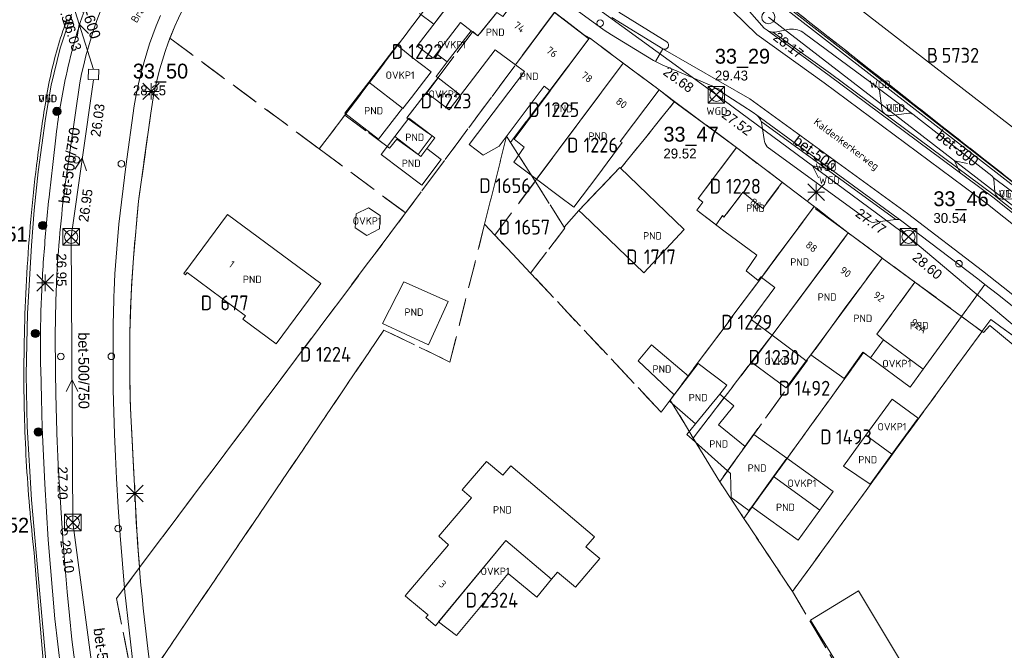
# Model space of a CAD drawing. Header units: metres. Extents: x 207644 to 210135, y 370459 to 373417.
# Tile 142 of 256: x 208324 to 208443, y 372265 to 372342. Entities that reach past the tile are written whole.
import ezdxf
from ezdxf.enums import TextEntityAlignment as Align

# ---------------------------------------------------------------- set-up
doc = ezdxf.new("R2010")
doc.units = ezdxf.units.M
doc.linetypes.add('HIDDEN2', pattern=[4.7625, 3.175, -1.5875])
for name, color, linetype in [('combi_kolk', 7, 'Continuous'), ('CON_BxH300x300mm', 7, 'Continuous'), ('CON_BxH500x500mm', 7, 'Continuous'), ('CON_BxH500x750mm', 7, 'Continuous'), ('CON_BxH600x600mm', 7, 'Continuous'), ('DMM_BxH300x300mm', 7, 'Continuous'), ('DMM_BxH500x500mm', 7, 'Continuous'), ('DMM_BxH500x750mm', 7, 'Continuous'), ('DMM_BxH600x600mm', 7, 'Continuous'), ('GB', 1, 'Continuous'), ('GB07', 1, 'Continuous'), ('GB11', 1, 'Continuous'), ('INV_BxH300x300mm', 7, 'Continuous'), ('INV_BxH500x500mm', 7, 'Continuous'), ('INV_BxH500x750mm', 7, 'Continuous'), ('INV_BxH600x600mm', 7, 'Continuous'), ('KAD_Niet_vastgesteld_Perceel', 30, 'Continuous'), ('KAD_perceelnummer', 212, 'Continuous'), ('KAD_sectie', 212, 'Continuous'), ('KAD_Vastgesteld_Perceel', 212, 'Continuous'), ('NAR', 7, 'Continuous'), ('NLV_inspectieput', 7, 'Continuous'), ('NLV_verdekte_put', 7, 'Continuous'), ('NNR_inspectieput', 7, 'Continuous'), ('NNR_verdekte_put', 7, 'Continuous'), ('NOD_inspectieput', 7, 'Continuous'), ('NOD_verdekte_put', 7, 'Continuous'), ('ORL', 7, 'Continuous'), ('OTD', 7, 'Continuous'), ('OVKP1', 7, 'Continuous'), ('PIJL', 7, 'Continuous'), ('PND', 7, 'Continuous'), ('trottoirkolk', 7, 'Continuous'), ('VGO', 7, 'Continuous'), ('WGD', 7, 'Continuous')]:
    doc.layers.add(name, color=color, linetype=linetype)
for name, color, linetype, lineweight in [('GBOR', 7, 'Continuous', 25), ('GIMGMV', 7, 'Continuous', 25), ('GMV', 7, 'Continuous', 25), ('GP1', 7, 'Continuous', 30), ('Q21_lantaarnpaal', 1, 'Continuous', 0), ('Q26_boom', 72, 'Continuous', 0), ('Q28_rioolput', 153, 'Continuous', 0)]:
    doc.layers.add(name, color=color, linetype=linetype, lineweight=lineweight)
doc.styles.add('ISO', font='isocpeur.ttf', dxfattribs={"height": 1})
doc.styles.add('ISOCP', font='ISOCP.shx', dxfattribs={"height": 1.8})

# ---------------------------------------------------------------- blocks, each defined once
blk = doc.blocks.new('ACMAP_ANN_TEMPLATE_Vastgesteld_Perceelnummer')
at = {"layer": 'KAD_perceelnummer', "style": 'ISOCP'}
blk.add_attdef('Perceelnummer', text='', height=1.8, dxfattribs=at).set_placement((0, 0), align=Align.MIDDLE)
at = {"layer": 'KAD_sectie', "style": 'ISOCP'}
blk.add_attdef('sectie', text='', height=1.8, dxfattribs=at).set_placement((-2.7, 0), align=Align.MIDDLE_RIGHT)
blk = doc.blocks.new('Q21')
for p, q in [((-1, 1), (0, 0)), ((-1, 0), (0, 0)), ((-1, -1), (0, 0)), ((0, 1), (0, 0)), ((0, 0), (1, 1)), ((0, 0), (1, 0)), ((0, 0), (0, -1)), ((0, 0), (1, -1))]:
    blk.add_line(p, q)
blk = doc.blocks.new('Q28')
at = {"linetype": 'Continuous'}
for p, q in [((-1, -1), (1, 1)), ((-1, 1), (1, -1))]:
    blk.add_line(p, q, dxfattribs=at)
blk.add_lwpolyline([(1, 1), (1, -1), (-1, -1), (-1, 1)], close=True)
blk = doc.blocks.new('Q26')
blk.add_hatch(color=256).paths.add_polyline_path([(-0.45, -0.01, 1), (0.55, -0.01, 1)])
blk.add_circle((0.05, -0.01), 0.5)

msp = doc.modelspace()

# ---------------------------------------------------------------- linework, layer by layer
at = {"layer": 'combi_kolk', "color": 253, "lineweight": 13}
for centre in [(208330.78, 372324.96), (208336.23, 372324.49), (208328.89, 372301.11), (208335.02, 372301.13), (208335.85, 372280.26), (208329.31, 372279.84)]:
    msp.add_circle(centre, 0.4, dxfattribs=at)
at = {"layer": 'CON_BxH300x300mm', "color": 253, "linetype": 'Continuous', "lineweight": 13}
msp.add_lwpolyline([(208459.84, 372307.41), (208414.69, 372342.26)], dxfattribs=at)
at = {"layer": 'CON_BxH500x500mm', "color": 253, "linetype": 'Continuous', "lineweight": 13}
for points in [[(208408.38, 372332.849), (208364.979, 372364.371)], [(208431.68, 372315.62), (208408.38, 372332.849)], [(208474.08, 372279.87), (208431.68, 372315.62)]]:
    msp.add_lwpolyline(points, dxfattribs=at)
at = {"layer": 'CON_BxH500x750mm', "color": 253, "linetype": 'Continuous', "lineweight": 13}
for points in [[(208332.837, 372334.685), (208330.15, 372315.63)], [(208330.15, 372315.63), (208330.34, 372280.98)], [(208330.34, 372280.98), (208335.33, 372243.72)]]:
    msp.add_lwpolyline(points, dxfattribs=at)
at = {"layer": 'CON_BxH600x600mm', "color": 253, "linetype": 'Continuous', "lineweight": 13}
msp.add_lwpolyline([(208332.852, 372335.936), (208329.38, 372346.951)], dxfattribs=at)
at = {"layer": 'GB', "color": 253, "linetype": 'Continuous', "lineweight": 13}
for points in [[(208372.108, 372338.806), (208380.218, 372349.385)], [(208464.664, 372313.143), (208419.789, 372347.942)], [(208388.737, 372342.854), (208392.927, 372339.641)], [(208377.364, 372341.618), (208374.459, 372337.829)], [(208378.65, 372340.632), (208377.364, 372341.618)], [(208378.65, 372340.632), (208375.744, 372336.842)], [(208392.927, 372339.641), (208388.286, 372333.43)], [(208392.927, 372339.641), (208393.005, 372339.746)], [(208393.005, 372339.746), (208397.086, 372336.696)], [(208374.06, 372337.309), (208372.108, 372338.806)], [(208377.349, 372332.822), (208381.547, 372338.298)], [(208381.547, 372338.298), (208384.009, 372336.476)], [(208374.459, 372337.829), (208374.06, 372337.309)], [(208375.744, 372336.842), (208374.397, 372335.085)], [(208397.086, 372336.696), (208401.437, 372333.445)], [(208385.099, 372335.669), (208378.42, 372326.815)], [(208384.009, 372336.476), (208385.099, 372335.669)], [(208366.241, 372334.398), (208370.329, 372331.215)], [(208374.397, 372335.085), (208374.649, 372334.892)], [(208374.649, 372334.892), (208377.349, 372332.822)], [(208382.034, 372326.639), (208387.495, 372333.895)], [(208388.228, 372333.352), (208383.864, 372327.491)], [(208387.495, 372333.895), (208388.228, 372333.352)], [(208388.286, 372333.43), (208388.228, 372333.352)], [(208396.724, 372327.204), (208401.437, 372333.445)], [(208363.313, 372330.639), (208367.401, 372327.456)], [(208396.954, 372327.058), (208396.724, 372327.204)], [(208378.42, 372326.815), (208380.111, 372325.546)], [(208380.111, 372325.546), (208382.034, 372326.639)], [(208393.997, 372323.083), (208396.954, 372327.058)], [(208410.81, 372326.444), (208406.178, 372320.258)], [(208420.249, 372319.31), (208410.81, 372326.444)], [(208383.831, 372324.686), (208386.589, 372322.612)], [(208396.691, 372324.048), (208391.709, 372318.828)], [(208404.483, 372316.524), (208396.691, 372324.048)], [(208386.589, 372322.612), (208389.357, 372320.531)], [(208406.178, 372320.258), (208406.739, 372319.835)], [(208391.709, 372318.828), (208392.221, 372318.335)], [(208406.739, 372319.835), (208405.999, 372318.846)], [(208405.999, 372318.846), (208409.284, 372316.372)], [(208420.48, 372319.136), (208420.249, 372319.31)], [(208420.408, 372319.04), (208420.48, 372319.136)], [(208424.381, 372316.093), (208420.408, 372319.04)], [(208343.788, 372311.172), (208349.111, 372318.346)], [(208349.111, 372318.346), (208360.427, 372309.949)], [(208409.284, 372316.372), (208413.281, 372313.388)], [(208428.41, 372313.107), (208424.381, 372316.093)], [(208428.48, 372313.054), (208428.41, 372313.107)], [(208428.48, 372313.054), (208432.455, 372310.13)], [(208344.005, 372311.011), (208343.788, 372311.172)], [(208344.214, 372311.292), (208344.005, 372311.011)], [(208351.275, 372306.052), (208344.214, 372311.292)], [(208412.001, 372311.495), (208413.464, 372310.349)], [(208360.427, 372309.949), (208355.014, 372302.654)], [(208412.592, 372305.617), (208415.473, 372309.473)], [(208432.455, 372310.13), (208438.111, 372305.971)], [(208350.977, 372305.65), (208351.275, 372306.052)], [(208355.014, 372302.654), (208350.977, 372305.65)], [(208433.464, 372299.587), (208438.111, 372305.971)], [(208415.139, 372303.7), (208412.592, 372305.617)], [(208415.139, 372303.7), (208418.364, 372301.273)], [(208427.067, 372300.949), (208428.665, 372303.137)], [(208428.665, 372303.137), (208433.464, 372299.587)], [(208418.364, 372301.273), (208419.281, 372300.589)], [(208419.281, 372300.589), (208419.83, 372301.332)], [(208426.157, 372301.621), (208427.067, 372300.949)], [(208408.641, 372292.837), (208411.867, 372290.2)], [(208411.867, 372290.2), (208412.913, 372291.652)], [(208412.913, 372291.652), (208416.905, 372288.776)], [(208426.512, 372291.555), (208423.794, 372287.821)], [(208429.67, 372289.257), (208426.512, 372291.555)], [(208409.738, 372287.246), (208411.867, 372290.2)], [(208427.017, 372285.613), (208429.67, 372289.257)], [(208380.493, 372288.39), (208377.544, 372284.924)], [(208382.473, 372286.704), (208380.493, 372288.39)], [(208383.452, 372287.855), (208382.473, 372286.704)], [(208393.588, 372279.229), (208383.452, 372287.855)], [(208416.905, 372288.776), (208415.292, 372286.537)], [(208377.544, 372284.924), (208378.679, 372283.959)], [(208378.679, 372283.959), (208374.72, 372279.305)], [(208410.18, 372284.026), (208412.323, 372282.414)], [(208412.323, 372282.414), (208412.668, 372282.894)], [(208375.915, 372278.288), (208370.639, 372272.087)], [(208374.313, 372268.458), (208382.869, 372278.81)], [(208374.72, 372279.305), (208375.915, 372278.288)], [(208382.869, 372278.81), (208388.396, 372274.115)], [(208392.571, 372278.033), (208393.588, 372279.229)], [(208394.246, 372276.608), (208392.571, 372278.033)], [(208391.284, 372273.127), (208394.246, 372276.608)], [(208388.396, 372274.115), (208389.122, 372274.967)], [(208389.122, 372274.967), (208391.284, 372273.127)], [(208370.639, 372272.087), (208370.985, 372271.798)], [(208370.985, 372271.798), (208373.294, 372269.87)], [(208373.294, 372269.87), (208373.416, 372269.768)], [(208373.416, 372269.768), (208373.135, 372269.436)], [(208373.135, 372269.436), (208374.313, 372268.458)]]:
    msp.add_lwpolyline(points, dxfattribs=at)
at = {"layer": 'GB07', "color": 253, "linetype": 'Continuous', "lineweight": 13}
for points in [[(208379.469, 372340.004), (208381.762, 372342.847)], [(208384.009, 372336.476), (208388.737, 372342.854)], [(208378.65, 372340.632), (208379.469, 372340.004)], [(208386.589, 372322.612), (208397.086, 372336.696)], [(208372.529, 372325.383), (208369.374, 372327.776)], [(208373.256, 372326.341), (208372.529, 372325.383)], [(208420.249, 372319.31), (208413.852, 372310.711)], [(208424.381, 372316.093), (208415.139, 372303.7)], [(208428.48, 372313.054), (208419.83, 372301.332)], [(208427.831, 372303.824), (208432.455, 372310.13)], [(208428.665, 372303.137), (208427.831, 372303.824)], [(208405.002, 372298.738), (208403.269, 372296.467)], [(208403.269, 372296.467), (208402.692, 372295.711)], [(208408.805, 372296.523), (208405.851, 372292.926)], [(208415.292, 372286.537), (208412.668, 372282.894)]]:
    msp.add_lwpolyline(points, dxfattribs=at)
at = {"layer": 'GB11', "color": 253, "linetype": 'Continuous', "lineweight": 13}
for points in [[(208366.241, 372334.398), (208363.313, 372330.639)], [(208367.401, 372327.456), (208370.329, 372331.215)], [(208371.082, 372330.027), (208369.374, 372327.776)], [(208374.237, 372327.634), (208371.082, 372330.027)], [(208367.732, 372325.611), (208369.374, 372327.776)], [(208373.256, 372326.341), (208374.237, 372327.634)], [(208383.831, 372324.686), (208385.085, 372326.514), (208383.864, 372327.491)], [(208373.256, 372326.341), (208375.027, 372324.997)], [(208372.658, 372321.874), (208367.732, 372325.611)], [(208375.027, 372324.997), (208372.658, 372321.874)], [(208389.357, 372320.531), (208391.115, 372319.209), (208393.997, 372323.083)], [(208392.221, 372318.335), (208399.583, 372311.247)], [(208404.483, 372316.524), (208399.583, 372311.247)], [(208413.281, 372313.388), (208412.001, 372311.495)], [(208413.779, 372310.767), (208413.464, 372310.349)], [(208413.852, 372310.711), (208413.779, 372310.767)], [(208413.852, 372310.711), (208415.473, 372309.473)], [(208367.888, 372305.104), (208370.491, 372310.151)], [(208370.491, 372310.151), (208375.856, 372307.79)], [(208375.856, 372307.79), (208373.464, 372302.512)], [(208373.464, 372302.512), (208367.888, 372305.104)], [(208405.002, 372298.738), (208400.514, 372302.545), (208398.899, 372300.603), (208403.269, 372296.467)], [(208419.83, 372301.332), (208423.868, 372298.443)], [(208423.868, 372298.443), (208426.157, 372301.621)], [(208405.002, 372298.738), (208406.172, 372300.271)], [(208406.172, 372300.271), (208409.645, 372297.62)], [(208409.645, 372297.62), (208408.805, 372296.523)], [(208408.805, 372296.523), (208409.317, 372296.105)], [(208409.317, 372296.105), (208410.513, 372295.127)], [(208402.692, 372295.711), (208405.851, 372292.926)], [(208410.513, 372295.127), (208408.641, 372292.837)], [(208405.851, 372292.926), (208404.806, 372291.663)], [(208404.806, 372291.663), (208405.462, 372291.076)], [(208405.462, 372291.076), (208409.738, 372287.246)], [(208423.794, 372287.821), (208427.017, 372285.613)], [(208409.738, 372287.246), (208410.102, 372286.92)], [(208410.102, 372286.92), (208410.18, 372284.026)], [(208420.913, 372282.489), (208415.292, 372286.537)], [(208418.289, 372278.845), (208412.668, 372282.894)], [(208420.913, 372282.489), (208418.289, 372278.845)]]:
    msp.add_lwpolyline(points, dxfattribs=at)
at = {"layer": 'GBOR', "color": 253, "linetype": 'Continuous', "lineweight": 13}
for points in [[(208422.043, 372335.188), (208414.523, 372340.676)], [(208441.885, 372320.442), (208422.043, 372335.188)], [(208457.973, 372307.639), (208441.885, 372320.442)], [(208438.111, 372305.971), (208440.945, 372309.852)]]:
    msp.add_lwpolyline(points, dxfattribs=at)
at = {"layer": 'GIMGMV', "color": 253, "linetype": 'Continuous', "lineweight": 13}
for points in [[(208450.608, 372317.352), (208416.543, 372343.861)], [(208425.617, 372272.678), (208419.789, 372269.137)], [(208436.557, 372254.404), (208425.617, 372272.678)], [(208419.789, 372269.137), (208430.981, 372250.883)]]:
    msp.add_lwpolyline(points, dxfattribs=at)
at = {"layer": 'GMV', "color": 253, "linetype": 'Continuous', "lineweight": 13}
for points in [[(208331.184, 372334.306, -0.0840073), (208337.539, 372351.003)], [(208330.714, 372339.858, -0.0270707), (208332.299, 372344.464)], [(208329.629, 372342.042, 0.0100575), (208328.868, 372339.777)], [(208415.224, 372340.451, -0.1271415), (208414.523, 372340.676)], [(208415.224, 372340.451, 0.0492349), (208415.508, 372340.461)], [(208417.258, 372340.817, -0.1883992), (208419.051, 372340.309)], [(208328.868, 372339.777, 0.033909), (208327.211, 372332.907)], [(208329.527, 372335.134, -0.0158341), (208330.714, 372339.858)], [(208401.898, 372338.417, 0.910315), (208402.362, 372339.289)], [(208328.324, 372328.008, -0.0239766), (208329.527, 372335.134)], [(208427.993, 372333.671, 0.064403), (208427.881, 372333.76)], [(208427.993, 372333.671, -0.1504135), (208428.145, 372333.378)], [(208327.211, 372332.907, 0.0098653), (208326.156, 372325.919)], [(208428.435, 372331.175, 0.4175182), (208429.615, 372330.363)], [(208413.808, 372329.623, 0.1188983), (208413.296, 372330.367)], [(208413.911, 372329.232, 0.0533734), (208413.808, 372329.623)], [(208432.19, 372330.503, 0.1744699), (208431.732, 372330.631)], [(208414.555, 372326.55, -0.1766041), (208414.191, 372327.435)], [(208326.156, 372325.919, 0.0159743), (208324.877, 372312.832)], [(208441.94, 372322.81, 0.0803175), (208441.774, 372323.031)], [(208441.94, 372322.81, -0.0610932), (208442.012, 372322.616)], [(208328.781, 372316.099, -0.0080403), (208329.412, 372321.957)], [(208326.864, 372313.826, -0.007133), (208327.508, 372320.828)], [(208442.15, 372321.089, 0.418117), (208443.248, 372320.19)], [(208427.601, 372317.385, -0.2029063), (208426.856, 372317.574)], [(208430.881, 372317.545, 0.1952163), (208430.122, 372317.731)], [(208328.382, 372310.221, -0.0120695), (208328.781, 372316.099)], [(208324.877, 372312.832, 0.0150635), (208324.413, 372299.69)], [(208326.486, 372306.805, -0.0111157), (208326.864, 372313.826)], [(208337.692, 372313.078, 0.0280278), (208337.358, 372294.81)], [(208328.223, 372301.824, -0.0129829), (208328.382, 372310.221)], [(208335.227, 372303.104, -0.0089641), (208335.363, 372309.13)], [(208326.453, 372299.625, -0.0129524), (208326.486, 372306.805)], [(208328.364, 372293.427, -0.0048833), (208328.223, 372301.824)], [(208324.413, 372299.69, 0.0159615), (208324.706, 372288.475)], [(208328.693, 372285.894, -0.0088946), (208328.364, 372293.427)], [(208324.706, 372288.475, 0.0140419), (208325.653, 372277.296)], [(208337.869, 372284.619, 0.0240381), (208339.896, 372262.199)]]:
    msp.add_lwpolyline(points, format="xyb", dxfattribs=at)
for points in [[(208414.191, 372340.924), (208409.181, 372346.68)], [(208413.274, 372340.174), (208407.457, 372345.879)], [(208394.787, 372340.702), (208391.512, 372343.083)], [(208402.362, 372339.289), (208396.539, 372342.881)], [(208450.424, 372317.115), (208416.359, 372343.624)], [(208328.805, 372338.511), (208330.171, 372342.642)], [(208340.462, 372341.222), (208340.996, 372342.484)], [(208343.168, 372342.159), (208342.724, 372341.167)], [(208395.692, 372342.246), (208401.898, 372338.417)], [(208340.043, 372340.144), (208340.462, 372341.222)], [(208342.724, 372341.167), (208342.306, 372340.164)], [(208395.679, 372340.111), (208394.787, 372340.702)], [(208414.523, 372340.676), (208414.191, 372340.924)], [(208422.237, 372335.417), (208415.224, 372340.451)], [(208415.508, 372340.461), (208417.258, 372340.817)], [(208419.051, 372340.309), (208427.881, 372333.76)], [(208339.659, 372339.053), (208340.043, 372340.144)], [(208341.917, 372339.15), (208341.549, 372338.105)], [(208342.306, 372340.164), (208341.917, 372339.15)], [(208400.745, 372336.998), (208395.679, 372340.111)], [(208421.434, 372334.317), (208413.274, 372340.174)], [(208327.716, 372334.034), (208328.805, 372338.511)], [(208338.979, 372336.842), (208339.305, 372337.952)], [(208339.305, 372337.952), (208339.659, 372339.053)], [(208341.549, 372338.105), (208341.209, 372337.051)], [(208401.898, 372338.417), (208401.003, 372336.886)], [(208401.898, 372338.417), (208412.457, 372332.359)], [(208338.625, 372335.518), (208338.979, 372336.842)], [(208341.209, 372337.051), (208340.898, 372335.988)], [(208401.003, 372336.886), (208400.745, 372336.998)], [(208401.812, 372336.481), (208401.003, 372336.886)], [(208338.305, 372334.186), (208338.625, 372335.518)], [(208340.898, 372335.988), (208340.617, 372334.916)], [(208407.836, 372333.934), (208401.812, 372336.481)], [(208329.412, 372321.957), (208331.184, 372334.306)], [(208340.617, 372334.916), (208340.367, 372333.849)], [(208441.248, 372319.591), (208421.434, 372334.317)], [(208442.079, 372320.671), (208422.237, 372335.417)], [(208327.047, 372329.986), (208327.716, 372334.034)], [(208338.022, 372332.846), (208338.305, 372334.186)], [(208340.367, 372333.849), (208340.149, 372332.776)], [(208401.437, 372333.445), (208403.075, 372332.18)], [(208412.842, 372330.698), (208407.836, 372333.934)], [(208432.19, 372330.503), (208427.993, 372333.671)], [(208428.145, 372333.378), (208428.435, 372331.175)], [(208337.778, 372331.498), (208338.022, 372332.846)], [(208340.149, 372332.776), (208339.959, 372331.697)], [(208403.075, 372332.18), (208410.81, 372326.444)], [(208412.457, 372332.359), (208431.548, 372318.439)], [(208336.764, 372324.144), (208337.778, 372331.498)], [(208339.959, 372331.697), (208339.8, 372330.613)], [(208326.157, 372323.527), (208327.047, 372329.986)], [(208339.8, 372330.613), (208338.311, 372319.967)], [(208413.296, 372330.367), (208412.842, 372330.698)], [(208430.881, 372317.545), (208413.296, 372330.367)], [(208430.122, 372317.731), (208413.808, 372329.623)], [(208429.615, 372330.363), (208431.732, 372330.631)], [(208432.19, 372330.503), (208441.774, 372323.031)], [(208414.191, 372327.435), (208413.911, 372329.232)], [(208327.903, 372324.419), (208328.324, 372328.008)], [(208426.856, 372317.574), (208414.555, 372326.55)], [(208327.508, 372320.828), (208327.903, 372324.419)], [(208335.929, 372317.176), (208336.764, 372324.144)], [(208325.658, 372318.848), (208326.157, 372323.527)], [(208445.587, 372320.132), (208441.94, 372322.81)], [(208442.012, 372322.616), (208442.15, 372321.089)], [(208338.311, 372319.967), (208337.692, 372313.078)], [(208458.181, 372307.855), (208442.079, 372320.671)], [(208443.248, 372320.19), (208445.159, 372320.266)], [(208325.33, 372314.574), (208325.658, 372318.848)], [(208457.299, 372306.816), (208441.248, 372319.591)], [(208430.122, 372317.731), (208427.601, 372317.385)], [(208431.548, 372318.439), (208440.643, 372311.505)], [(208335.749, 372315.167), (208335.929, 372317.176)], [(208440.089, 372310.525), (208430.881, 372317.545)], [(208324.847, 372306.332), (208325.33, 372314.574)], [(208335.591, 372313.157), (208335.749, 372315.167)], [(208335.46, 372311.144), (208335.591, 372313.157)], [(208335.363, 372309.13), (208335.46, 372311.144)], [(208440.268, 372310.382), (208440.089, 372310.525)], [(208440.643, 372311.505), (208443.165, 372309.529)], [(208440.945, 372309.852), (208440.268, 372310.382)], [(208442.473, 372308.654), (208440.945, 372309.852)], [(208443.165, 372309.529), (208445.54, 372307.633)], [(208444.841, 372306.764), (208442.473, 372308.654)], [(208324.706, 372298.938), (208324.847, 372306.332)], [(208438.111, 372305.971), (208440.759, 372304.024)], [(208440.759, 372304.024), (208441.53, 372304.875)], [(208441.53, 372304.875), (208454.74, 372293.912)], [(208335.224, 372300.09), (208335.227, 372303.104)], [(208335.253, 372297.076), (208335.224, 372300.09)], [(208324.816, 372292.605), (208324.706, 372298.938)], [(208326.541, 372296.036), (208326.453, 372299.625)], [(208335.309, 372294.379), (208335.253, 372297.076)], [(208326.647, 372292.448), (208326.541, 372296.036)], [(208335.4, 372291.683), (208335.309, 372294.379)], [(208337.358, 372294.81), (208337.869, 372284.619)], [(208325.33, 372283.741), (208324.816, 372292.605)], [(208326.774, 372289.048), (208326.647, 372292.448)], [(208335.518, 372288.988), (208335.4, 372291.683)], [(208326.939, 372285.65), (208326.774, 372289.048)], [(208335.658, 372286.294), (208335.518, 372288.988)], [(208327.138, 372282.254), (208326.939, 372285.65)], [(208328.931, 372282.132), (208328.693, 372285.894)], [(208335.863, 372282.845), (208335.658, 372286.294)], [(208326.205, 372274.152), (208325.33, 372283.741)], [(208327.373, 372278.86), (208327.138, 372282.254)], [(208329.193, 372278.371), (208328.931, 372282.132)], [(208336.096, 372279.397), (208335.863, 372282.845)], [(208336.361, 372275.951), (208336.096, 372279.397)], [(208328.175, 372269.308), (208327.373, 372278.86)], [(208329.415, 372275.476), (208329.193, 372278.371)], [(208325.906, 372274.125), (208325.653, 372277.296)], [(208336.664, 372272.509), (208336.361, 372275.951)], [(208329.665, 372272.583), (208329.415, 372275.476)], [(208326.891, 372262.844), (208325.906, 372274.125)], [(208327.19, 372262.87), (208326.205, 372274.152)], [(208329.937, 372269.692), (208329.665, 372272.583)], [(208337.696, 372263.302), (208336.664, 372272.509)], [(208328.905, 372263.153), (208328.175, 372269.308)], [(208330.23, 372266.804), (208329.937, 372269.692)], [(208331.666, 372255.651), (208330.23, 372266.804)]]:
    msp.add_lwpolyline(points, dxfattribs=at)
at = {"layer": 'GP1', "color": 253, "linetype": 'Continuous', "lineweight": 13}
for points in [[(208372.381, 372342.731), (208374.105, 372341.41)], [(208374.105, 372341.41), (208375.776, 372343.59)], [(208366.241, 372334.398), (208369.669, 372338.862)], [(208369.669, 372338.862), (208371.471, 372337.428)], [(208371.471, 372337.428), (208373.798, 372335.637)], [(208374.459, 372337.829), (208375.744, 372336.842)], [(208373.798, 372335.637), (208371.406, 372332.528)], [(208377.349, 372332.822), (208375.982, 372331.039), (208373.282, 372333.109), (208374.649, 372334.892)], [(208371.406, 372332.528), (208370.373, 372331.181)], [(208370.373, 372331.181), (208370.329, 372331.215)], [(208366.013, 372315.784), (208367.544, 372316.594), (208367.617, 372318.206), (208366.206, 372319.161), (208364.698, 372318.421), (208364.591, 372316.727), (208366.013, 372315.784)], [(208415.139, 372303.7), (208412.665, 372300.382)], [(208427.067, 372300.949), (208431.861, 372297.372)], [(208412.665, 372300.382), (208416.858, 372297.31)], [(208416.858, 372297.31), (208419.281, 372300.589)], [(208431.861, 372297.372), (208433.464, 372299.587)], [(208429.69, 372295.921), (208426.512, 372291.555)], [(208432.848, 372293.623), (208429.69, 372295.921)], [(208429.67, 372289.257), (208432.848, 372293.623)], [(208416.905, 372288.776), (208422.526, 372284.728)], [(208422.526, 372284.728), (208420.913, 372282.489)], [(208382.869, 372278.81), (208374.705, 372268.932)], [(208376.878, 372267.254), (208383.124, 372274.793)], [(208383.124, 372274.793), (208386.619, 372271.928)], [(208386.619, 372271.928), (208388.396, 372274.115)], [(208374.705, 372268.932), (208376.878, 372267.254)]]:
    msp.add_lwpolyline(points, dxfattribs=at)
at = {"layer": 'KAD_Niet_vastgesteld_Perceel', "color": 253, "linetype": 'HIDDEN2', "lineweight": 13}
msp.add_lwpolyline([(208343.168, 372342.159), (208342.724, 372341.167), (208342.13, 372339.716), (208341.917, 372339.15), (208341.549, 372338.105), (208341.209, 372337.051), (208340.898, 372335.988), (208340.617, 372334.916), (208340.368, 372333.849), (208340.149, 372332.776), (208339.96, 372331.697), (208339.8, 372330.613), (208338.311, 372319.967), (208337.692, 372313.078), (208337.495, 372310.038), (208337.354, 372306.994), (208337.27, 372303.949), (208337.243, 372300.902), (208337.272, 372297.855), (208337.358, 372294.81), (208337.869, 372284.619), (208338.013, 372281.581), (208338.199, 372278.544), (208338.425, 372275.511), (208335.625, 372271.771), (208338.011, 372259.892)], dxfattribs=at)
at = {"layer": 'KAD_Vastgesteld_Perceel', "color": 253, "linetype": 'HIDDEN2', "lineweight": 13}
for points in [[(208342.724, 372341.167), (208343.168, 372342.159), (208343.635, 372343.14), (208344.249, 372344.355), (208344.892, 372345.555), (208345.567, 372346.737), (208346.275, 372347.9), (208358.92, 372365.065), (208378.594, 372350.58), (208363.336, 372330.401), (208360.235, 372326.291), (208342.13, 372339.716), (208342.724, 372341.167)], [(208450.592, 372317.366), (208416.676, 372344.028), (208427.734, 372357.931), (208429.796, 372355.685), (208437.846, 372348.182), (208444.729, 372342.613), (208460.407, 372330.498), (208453.757, 372321.604), (208450.592, 372317.366)], [(208363.336, 372330.401), (208378.594, 372350.58), (208380.218, 372349.385), (208385.034, 372345.693), (208382.507, 372342.343), (208381.762, 372342.847), (208379.468, 372340.003), (208378.867, 372340.516), (208374.633, 372334.953), (208370.86, 372330.046), (208373.913, 372327.891), (208372.203, 372325.63), (208369.642, 372327.486), (208368.736, 372326.369), (208363.336, 372330.401)], [(208388.747, 372342.867), (208370.699, 372318.522), (208360.235, 372326.291), (208363.336, 372330.401), (208368.736, 372326.369), (208369.642, 372327.486), (208372.203, 372325.63), (208373.913, 372327.891), (208370.86, 372330.046), (208374.633, 372334.953), (208378.867, 372340.516), (208379.468, 372340.003), (208381.762, 372342.847), (208382.507, 372342.343), (208385.034, 372345.693), (208388.747, 372342.867)], [(208338.425, 372275.511), (208370.699, 372318.522), (208388.747, 372342.867), (208392.261, 372340.152), (208393.007, 372339.75), (208383.42, 372327.087), (208382.942, 372327.843), (208380.278, 372317.151), (208376.076, 372300.443), (208368.071, 372304.311), (208338.011, 372259.892), (208335.625, 372271.771), (208338.425, 372275.511)], [(208342.13, 372339.716), (208360.235, 372326.291), (208370.699, 372318.522), (208338.425, 372275.511), (208338.199, 372278.544), (208338.013, 372281.581), (208337.869, 372284.619), (208337.358, 372294.81), (208337.272, 372297.855), (208337.243, 372300.902), (208337.27, 372303.949), (208337.354, 372306.994), (208337.495, 372310.038), (208337.692, 372313.078), (208338.311, 372319.967), (208339.8, 372330.613), (208339.96, 372331.697), (208340.149, 372332.776), (208340.368, 372333.849), (208340.617, 372334.916), (208340.898, 372335.988), (208341.209, 372337.051), (208341.549, 372338.105), (208341.917, 372339.15), (208342.13, 372339.716)], [(208393.007, 372339.75), (208397.09, 372336.701), (208386.406, 372322.366), (208383.42, 372327.087), (208393.007, 372339.75)], [(208397.09, 372336.701), (208401.437, 372333.445), (208403.321, 372332.044), (208396.801, 372323.943), (208396.691, 372324.048), (208391.709, 372318.828), (208389.91, 372316.801), (208386.406, 372322.366), (208397.09, 372336.701)], [(208410.81, 372326.444), (208406.178, 372320.258), (208406.739, 372319.835), (208405.999, 372318.846), (208408.336, 372317.086), (208409.127, 372318.206), (208409.304, 372318.003), (208411.609, 372321.031), (208413.997, 372319.071), (208416.372, 372322.239), (208420.249, 372319.31), (208402.785, 372295.833), (208401.684, 372294.355), (208385.847, 372311.238), (208389.997, 372316.662), (208389.91, 372316.801), (208391.709, 372318.828), (208396.691, 372324.048), (208396.801, 372323.943), (208403.321, 372332.044), (208410.81, 372326.444)], [(208386.406, 372322.366), (208381.522, 372315.831), (208380.278, 372317.151), (208382.942, 372327.843), (208383.42, 372327.087), (208386.406, 372322.366)], [(208416.372, 372322.239), (208413.997, 372319.071), (208411.609, 372321.031), (208409.304, 372318.003), (208409.127, 372318.206), (208408.336, 372317.086), (208405.999, 372318.846), (208406.739, 372319.835), (208406.178, 372320.258), (208410.81, 372326.444), (208416.372, 372322.239)], [(208386.406, 372322.366), (208389.91, 372316.801), (208389.997, 372316.662), (208385.847, 372311.238), (208381.522, 372315.831), (208386.406, 372322.366)], [(208420.249, 372319.31), (208420.48, 372319.136), (208423.984, 372316.388), (208424.381, 372316.093), (208415.139, 372303.701), (208405.575, 372291.224), (208402.785, 372295.833), (208420.249, 372319.31)], [(208428.48, 372313.054), (208423.879, 372306.837), (208422.202, 372304.543), (208408.784, 372285.921), (208405.575, 372291.224), (208415.139, 372303.701), (208424.381, 372316.093), (208428.446, 372313.08), (208428.48, 372313.054)], [(208428.48, 372313.054), (208432.455, 372310.13), (208427.831, 372303.824), (208428.665, 372303.137), (208427.067, 372300.949), (208426.204, 372301.587), (208411.722, 372281.478), (208408.784, 372285.921), (208422.202, 372304.543), (208423.879, 372306.837), (208428.48, 372313.054)], [(208440.588, 372304.149), (208440.55, 372304.097), (208417.596, 372272.594), (208411.722, 372281.478), (208426.204, 372301.587), (208427.067, 372300.949), (208428.665, 372303.137), (208427.831, 372303.824), (208432.455, 372310.13), (208440.588, 372304.149)], [(208440.55, 372304.097), (208440.588, 372304.149), (208441.656, 372305.613), (208445.449, 372302.857), (208460.812, 372289.139), (208486.371, 372266.085), (208482.887, 372262.704), (208465.78, 372246.034), (208450.785, 372231.441), (208446.094, 372226.895), (208445.246, 372228.238), (208437.611, 372240.367), (208428.675, 372254.084), (208417.596, 372272.594), (208440.55, 372304.097)]]:
    msp.add_lwpolyline(points, close=True, dxfattribs=at)
for points in [[(208416.676, 372344.028), (208450.592, 372317.366), (208464.281, 372306.605), (208480.324, 372291.986), (208485.156, 372287.583), (208498.769, 372275.177), (208501.39, 372272.644), (208533.761, 372241.366), (208557.18, 372218.726), (208557.247, 372218.662), (208557.303, 372218.607), (208561.495, 372214.673), (208565.78, 372210.407), (208571.953, 372204.262), (208574.866, 372201.361), (208580.918, 372195.346), (208581.664, 372194.607), (208590.602, 372185.752), (208589.454, 372184.593), (208603.488, 372171.627), (208603.921, 372172.166), (208638.506, 372139.239)], [(208445.449, 372302.857), (208441.656, 372305.613), (208440.588, 372304.149), (208432.455, 372310.13), (208428.48, 372313.054), (208428.446, 372313.08), (208424.381, 372316.093), (208423.984, 372316.388), (208420.48, 372319.136), (208420.249, 372319.31), (208416.372, 372322.239), (208410.81, 372326.444), (208403.321, 372332.044), (208401.437, 372333.445), (208397.09, 372336.701), (208393.007, 372339.75), (208392.261, 372340.152), (208388.747, 372342.867)], [(208338.011, 372259.892), (208368.071, 372304.311), (208376.076, 372300.443), (208380.278, 372317.151), (208381.522, 372315.831), (208385.847, 372311.238), (208401.684, 372294.355), (208402.785, 372295.833), (208405.575, 372291.224), (208408.784, 372285.921), (208411.722, 372281.478), (208417.596, 372272.594), (208428.675, 372254.084)]]:
    msp.add_lwpolyline(points, dxfattribs=at)
at = {"layer": 'NOD_inspectieput', "color": 253, "linetype": 'Continuous', "lineweight": 13}
msp.add_lwpolyline([(208332.217, 372334.697), (208333.466, 372334.674), (208333.489, 372335.924), (208332.239, 372335.946), (208332.217, 372334.697)], dxfattribs=at)
at = {"layer": 'NOD_inspectieput', "color": 253, "lineweight": 13}
for centre in [(208408.38, 372332.85), (208330.15, 372315.63), (208431.68, 372315.62), (208330.34, 372280.98)]:
    msp.add_circle(centre, 0.8, dxfattribs=at)
at = {"layer": 'NOD_verdekte_put', "color": 253, "lineweight": 13}
msp.add_circle((208414.69, 372342.26), 0.8, dxfattribs=at)
at = {"layer": 'PIJL', "color": 253, "lineweight": 13}
for points in [[(208332.24, 372340.29), (208331.12, 372341.44), (208330.86, 372339.85)], [(208330.58, 372323.83), (208331.49, 372325.16), (208332.01, 372323.63)], [(208438.84, 372324.53), (208437.27, 372324.83), (208437.96, 372323.39)], [(208421.62, 372323.96), (208420.03, 372324.23), (208420.76, 372322.8)], [(208330.97, 372296.87), (208330.25, 372298.3), (208329.53, 372296.86)]]:
    msp.add_lwpolyline(points, dxfattribs=at)
at = {"layer": 'trottoirkolk', "color": 253, "lineweight": 13}
for centre in [(208394.29, 372341.55), (208437.8, 372312.37)]:
    msp.add_circle(centre, 0.4, dxfattribs=at)

# ---------------------------------------------------------------- block references
at = {"layer": 'KAD_Vastgesteld_Perceel', "color": 253, "linetype": 'HIDDEN2', "lineweight": 13}
ref = msp.add_blockref('ACMAP_ANN_TEMPLATE_Vastgesteld_Perceelnummer', (208373.097, 372338.105), dxfattribs=at)
ref.add_attrib('Perceelnummer', '1222', dxfattribs={"layer": 'KAD_perceelnummer', "lineweight": 13, "height": 1.8, "style": 'ISOCP'}).set_placement((208373.097, 372338.105), align=Align.MIDDLE)
ref.add_attrib('sectie', 'D', dxfattribs={"layer": 'KAD_sectie', "lineweight": 13, "height": 1.8, "style": 'ISOCP'}).set_placement((208370.397, 372338.105), align=Align.MIDDLE_RIGHT)
ref = msp.add_blockref('ACMAP_ANN_TEMPLATE_Vastgesteld_Perceelnummer', (208437.972, 372337.649), dxfattribs=at)
ref.add_attrib('Perceelnummer', '5732', dxfattribs={"layer": 'KAD_perceelnummer', "lineweight": 13, "height": 1.8, "style": 'ISOCP'}).set_placement((208437.972, 372337.649), align=Align.MIDDLE)
ref.add_attrib('sectie', 'B', dxfattribs={"layer": 'KAD_sectie', "lineweight": 13, "height": 1.8, "style": 'ISOCP'}).set_placement((208435.272, 372337.649), align=Align.MIDDLE_RIGHT)
ref = msp.add_blockref('ACMAP_ANN_TEMPLATE_Vastgesteld_Perceelnummer', (208376.608, 372332.107), dxfattribs=at)
ref.add_attrib('Perceelnummer', '1223', dxfattribs={"layer": 'KAD_perceelnummer', "lineweight": 13, "height": 1.8, "style": 'ISOCP'}).set_placement((208376.608, 372332.107), align=Align.MIDDLE)
ref.add_attrib('sectie', 'D', dxfattribs={"layer": 'KAD_sectie', "lineweight": 13, "height": 1.8, "style": 'ISOCP'}).set_placement((208373.908, 372332.107), align=Align.MIDDLE_RIGHT)
ref = msp.add_blockref('ACMAP_ANN_TEMPLATE_Vastgesteld_Perceelnummer', (208389.655, 372331.058), dxfattribs=at)
ref.add_attrib('Perceelnummer', '1225', dxfattribs={"layer": 'KAD_perceelnummer', "lineweight": 13, "height": 1.8, "style": 'ISOCP'}).set_placement((208389.655, 372331.058), align=Align.MIDDLE)
ref.add_attrib('sectie', 'D', dxfattribs={"layer": 'KAD_sectie', "lineweight": 13, "height": 1.8, "style": 'ISOCP'}).set_placement((208386.955, 372331.058), align=Align.MIDDLE_RIGHT)
ref = msp.add_blockref('ACMAP_ANN_TEMPLATE_Vastgesteld_Perceelnummer', (208394.368, 372326.751), dxfattribs=at)
ref.add_attrib('Perceelnummer', '1226', dxfattribs={"layer": 'KAD_perceelnummer', "lineweight": 13, "height": 1.8, "style": 'ISOCP'}).set_placement((208394.368, 372326.751), align=Align.MIDDLE)
ref.add_attrib('sectie', 'D', dxfattribs={"layer": 'KAD_sectie', "lineweight": 13, "height": 1.8, "style": 'ISOCP'}).set_placement((208391.668, 372326.751), align=Align.MIDDLE_RIGHT)
ref = msp.add_blockref('ACMAP_ANN_TEMPLATE_Vastgesteld_Perceelnummer', (208383.728, 372321.837), dxfattribs=at)
ref.add_attrib('Perceelnummer', '1656', dxfattribs={"layer": 'KAD_perceelnummer', "lineweight": 13, "height": 1.8, "style": 'ISOCP'}).set_placement((208383.728, 372321.837), align=Align.MIDDLE)
ref.add_attrib('sectie', 'D', dxfattribs={"layer": 'KAD_sectie', "lineweight": 13, "height": 1.8, "style": 'ISOCP'}).set_placement((208381.028, 372321.837), align=Align.MIDDLE_RIGHT)
ref = msp.add_blockref('ACMAP_ANN_TEMPLATE_Vastgesteld_Perceelnummer', (208411.662, 372321.765), dxfattribs=at)
ref.add_attrib('Perceelnummer', '1228', dxfattribs={"layer": 'KAD_perceelnummer', "lineweight": 13, "height": 1.8, "style": 'ISOCP'}).set_placement((208411.662, 372321.765), align=Align.MIDDLE)
ref.add_attrib('sectie', 'D', dxfattribs={"layer": 'KAD_sectie', "lineweight": 13, "height": 1.8, "style": 'ISOCP'}).set_placement((208408.962, 372321.765), align=Align.MIDDLE_RIGHT)
ref = msp.add_blockref('ACMAP_ANN_TEMPLATE_Vastgesteld_Perceelnummer', (208386.079, 372316.802), dxfattribs=at)
ref.add_attrib('Perceelnummer', '1657', dxfattribs={"layer": 'KAD_perceelnummer', "lineweight": 13, "height": 1.8, "style": 'ISOCP'}).set_placement((208386.079, 372316.802), align=Align.MIDDLE)
ref.add_attrib('sectie', 'D', dxfattribs={"layer": 'KAD_sectie', "lineweight": 13, "height": 1.8, "style": 'ISOCP'}).set_placement((208383.379, 372316.802), align=Align.MIDDLE_RIGHT)
ref = msp.add_blockref('ACMAP_ANN_TEMPLATE_Vastgesteld_Perceelnummer', (208401.526, 372313.199), dxfattribs=at)
ref.add_attrib('Perceelnummer', '1717', dxfattribs={"layer": 'KAD_perceelnummer', "lineweight": 13, "height": 1.8, "style": 'ISOCP'}).set_placement((208401.526, 372313.199), align=Align.MIDDLE)
ref.add_attrib('sectie', 'D', dxfattribs={"layer": 'KAD_sectie', "lineweight": 13, "height": 1.8, "style": 'ISOCP'}).set_placement((208398.826, 372313.199), align=Align.MIDDLE_RIGHT)
ref = msp.add_blockref('ACMAP_ANN_TEMPLATE_Vastgesteld_Perceelnummer', (208349.948, 372307.614), dxfattribs=at)
ref.add_attrib('Perceelnummer', '677', dxfattribs={"layer": 'KAD_perceelnummer', "lineweight": 13, "height": 1.8, "style": 'ISOCP'}).set_placement((208349.948, 372307.614), align=Align.MIDDLE)
ref.add_attrib('sectie', 'D', dxfattribs={"layer": 'KAD_sectie', "lineweight": 13, "height": 1.8, "style": 'ISOCP'}).set_placement((208347.248, 372307.614), align=Align.MIDDLE_RIGHT)
ref = msp.add_blockref('ACMAP_ANN_TEMPLATE_Vastgesteld_Perceelnummer', (208413.055, 372305.267), dxfattribs=at)
ref.add_attrib('Perceelnummer', '1229', dxfattribs={"layer": 'KAD_perceelnummer', "lineweight": 13, "height": 1.8, "style": 'ISOCP'}).set_placement((208413.055, 372305.267), align=Align.MIDDLE)
ref.add_attrib('sectie', 'D', dxfattribs={"layer": 'KAD_sectie', "lineweight": 13, "height": 1.8, "style": 'ISOCP'}).set_placement((208410.355, 372305.267), align=Align.MIDDLE_RIGHT)
ref = msp.add_blockref('ACMAP_ANN_TEMPLATE_Vastgesteld_Perceelnummer', (208361.961, 372301.38), dxfattribs=at)
ref.add_attrib('Perceelnummer', '1224', dxfattribs={"layer": 'KAD_perceelnummer', "lineweight": 13, "height": 1.8, "style": 'ISOCP'}).set_placement((208361.961, 372301.38), align=Align.MIDDLE)
ref.add_attrib('sectie', 'D', dxfattribs={"layer": 'KAD_sectie', "lineweight": 13, "height": 1.8, "style": 'ISOCP'}).set_placement((208359.261, 372301.38), align=Align.MIDDLE_RIGHT)
ref = msp.add_blockref('ACMAP_ANN_TEMPLATE_Vastgesteld_Perceelnummer', (208416.364, 372301.007), dxfattribs=at)
ref.add_attrib('Perceelnummer', '1230', dxfattribs={"layer": 'KAD_perceelnummer', "lineweight": 13, "height": 1.8, "style": 'ISOCP'}).set_placement((208416.364, 372301.007), align=Align.MIDDLE)
ref.add_attrib('sectie', 'D', dxfattribs={"layer": 'KAD_sectie', "lineweight": 13, "height": 1.8, "style": 'ISOCP'}).set_placement((208413.664, 372301.007), align=Align.MIDDLE_RIGHT)
ref = msp.add_blockref('ACMAP_ANN_TEMPLATE_Vastgesteld_Perceelnummer', (208420.025, 372297.266), dxfattribs=at)
ref.add_attrib('Perceelnummer', '1492', dxfattribs={"layer": 'KAD_perceelnummer', "lineweight": 13, "height": 1.8, "style": 'ISOCP'}).set_placement((208420.025, 372297.266), align=Align.MIDDLE)
ref.add_attrib('sectie', 'D', dxfattribs={"layer": 'KAD_sectie', "lineweight": 13, "height": 1.8, "style": 'ISOCP'}).set_placement((208417.325, 372297.266), align=Align.MIDDLE_RIGHT)
ref = msp.add_blockref('ACMAP_ANN_TEMPLATE_Vastgesteld_Perceelnummer', (208425.056, 372291.362), dxfattribs=at)
ref.add_attrib('Perceelnummer', '1493', dxfattribs={"layer": 'KAD_perceelnummer', "lineweight": 13, "height": 1.8, "style": 'ISOCP'}).set_placement((208425.056, 372291.362), align=Align.MIDDLE)
ref.add_attrib('sectie', 'D', dxfattribs={"layer": 'KAD_sectie', "lineweight": 13, "height": 1.8, "style": 'ISOCP'}).set_placement((208422.356, 372291.362), align=Align.MIDDLE_RIGHT)
ref = msp.add_blockref('ACMAP_ANN_TEMPLATE_Vastgesteld_Perceelnummer', (208382.061, 372271.563), dxfattribs=at)
ref.add_attrib('Perceelnummer', '2324', dxfattribs={"layer": 'KAD_perceelnummer', "lineweight": 13, "height": 1.8, "style": 'ISOCP'}).set_placement((208382.061, 372271.563), align=Align.MIDDLE)
ref.add_attrib('sectie', 'D', dxfattribs={"layer": 'KAD_sectie', "lineweight": 13, "height": 1.8, "style": 'ISOCP'}).set_placement((208379.361, 372271.563), align=Align.MIDDLE_RIGHT)
at = {"layer": 'Q21_lantaarnpaal', "color": 253}
for p in [(208339.829, 372333.271), (208420.479, 372321.043), (208326.995, 372310.052), (208337.874, 372284.494)]:
    msp.add_blockref('Q21', p, dxfattribs=at)
at = {"layer": 'Q26_boom', "color": 253}
for p in [(208328.369, 372330.85), (208326.648, 372317.011), (208325.756, 372303.908), (208326.116, 372291.978)]:
    msp.add_blockref('Q26', p, dxfattribs=at)
at = {"layer": 'Q28_rioolput', "color": 253}
for p in [(208408.38, 372332.849), (208330.146, 372315.632), (208431.681, 372315.623), (208330.339, 372280.979)]:
    msp.add_blockref('Q28', p, dxfattribs=at)

# ---------------------------------------------------------------- texts
at = {"layer": 'DMM_BxH300x300mm', "color": 253, "lineweight": 13}
msp.add_text('bet-300', height=1.3, rotation=322.34, dxfattribs=at).set_placement((208434.87, 372327.68))
at = {"layer": 'DMM_BxH500x500mm', "color": 253, "lineweight": 13}
msp.add_text('bet-500', height=1.3, rotation=323.52, dxfattribs=at).set_placement((208417.57, 372327.03))
at = {"layer": 'DMM_BxH500x750mm', "color": 253, "lineweight": 13}
for rotation, p in [(81.97, (208329.93, 372319.61)), (270.31, (208331, 372304.04)), (277.63, (208332.84, 372268.1))]:
    msp.add_text('bet-500/750', height=1.3, rotation=rotation, dxfattribs=at).set_placement(p)
at = {"layer": 'DMM_BxH600x600mm', "color": 253, "lineweight": 13}
msp.add_text('bet-600', height=1.3, rotation=287.5, dxfattribs=at).set_placement((208330.76, 372345.14))
at = {"layer": 'INV_BxH300x300mm', "color": 253, "lineweight": 13}
msp.add_text('28.17', height=1.2, rotation=322.34, dxfattribs=at).set_placement((208415.17, 372339.61))
at = {"layer": 'INV_BxH500x500mm', "color": 253, "lineweight": 13}
for s, rotation, p in [('26.68', 324.01, (208401.82, 372335.39)), ('27.52', 323.52, (208408.92, 372330.21)), ('27.77', 323.52, (208425.14, 372318.22)), ('28.60', 319.86, (208432.05, 372312.95))]:
    msp.add_text(s, height=1.2, rotation=rotation, dxfattribs=at).set_placement(p)
at = {"layer": 'INV_BxH500x750mm', "color": 253, "lineweight": 13}
for s, rotation, p in [('26.03', 81.97, (208333.67, 372327.7)), ('26.95', 81.97, (208332.21, 372317.36)), ('26.95', 270.31, (208328.36, 372313.62)), ('27.20', 270.31, (208328.5, 372287.77)), ('28.10', 277.63, (208328.82, 372278.76))]:
    msp.add_text(s, height=1.2, rotation=rotation, dxfattribs=at).set_placement(p)
at = {"layer": 'INV_BxH600x600mm', "color": 253, "lineweight": 13}
for s, p in [('25.90', (208328.26, 372344.5)), ('26.03', (208329.09, 372341.88))]:
    msp.add_text(s, height=1.2, rotation=287.5, dxfattribs=at).set_placement(p)
at = {"layer": 'NAR', "color": 253, "linetype": 'Continuous', "lineweight": 13, "style": 'ISO'}
for s, rotation, p in [('74', 322.5, (208384.491, 372341.069)), ('76', 322.5, (208388.444, 372338.038)), ('78', 323.2, (208392.683, 372334.993)), ('80', 323.2, (208396.876, 372331.86)), ('86', 322.9, (208413.168, 372319.647)), ('88', 323.4, (208419.916, 372314.425)), ('1', 323.4, (208349.617, 372312.316)), ('90', 323.5, (208424.048, 372311.361)), ('92', 323.7, (208428.098, 372308.369)), ('92A', 323.7, (208432.924, 372304.82)), ('3', 319.6, (208375.189, 372273.504))]:
    msp.add_text(s, height=0.9, rotation=rotation, dxfattribs=at).set_placement(p, align=Align.MIDDLE_CENTER)
at = {"layer": 'NLV_inspectieput', "color": 253, "lineweight": 13}
for s, p in [('28.25', (208337.63, 372332.79)), ('29.52', (208401.96, 372325.13)), ('30.54', (208434.7, 372317.31))]:
    msp.add_text(s, height=1.2, dxfattribs=at).set_placement(p)
at = {"layer": 'NLV_verdekte_put', "color": 253, "lineweight": 13}
msp.add_text('29.43', height=1.2, dxfattribs=at).set_placement((208408.2, 372334.59))
at = {"layer": 'NNR_inspectieput', "color": 253, "lineweight": 13}
for s, p in [('33_50', (208337.63, 372334.83)), ('33_47', (208401.96, 372327.17)), ('33_46', (208434.7, 372319.35)), ('33_51', (208318.16, 372315.06)), ('33_52', (208318.35, 372279.75))]:
    msp.add_text(s, height=1.8, dxfattribs=at).set_placement(p)
at = {"layer": 'NNR_verdekte_put', "color": 253, "lineweight": 13}
msp.add_text('33_29', height=1.8, dxfattribs=at).set_placement((208408.2, 372336.63))
at = {"layer": 'ORL', "color": 253, "linetype": 'Continuous', "lineweight": 13, "style": 'ISO'}
for s, rotation, p in [('Brachterweg', 58, (208339.531, 372344.67)), ('Kaldenkerkerweg', 323, (208424.16, 372326.888))]:
    msp.add_text(s, height=0.9, rotation=rotation, dxfattribs=at).set_placement(p, align=Align.MIDDLE_CENTER)
at = {"layer": 'OTD', "color": 253, "linetype": 'Continuous', "lineweight": 13, "style": 'ISO'}
for p in [(208327.292, 372332.403), (208430.092, 372331.255), (208443.764, 372320.841)]:
    msp.add_text('OTD', height=0.9, dxfattribs=at).set_placement(p, align=Align.MIDDLE_CENTER)
at = {"layer": 'OVKP1', "color": 253, "linetype": 'Continuous', "lineweight": 13, "style": 'ISO'}
for p in [(208376.288, 372338.927), (208370.033, 372335.236), (208375.241, 372332.936), (208366.043, 372317.561), (208415.973, 372300.515), (208430.266, 372300.258), (208429.68, 372292.589), (208418.757, 372285.743), (208381.551, 372275.055)]:
    msp.add_text('OVKP1', height=0.9, dxfattribs=at).set_placement(p, align=Align.MIDDLE_CENTER)
at = {"layer": 'PND', "color": 253, "linetype": 'Continuous', "lineweight": 13, "style": 'ISO'}
for p in [(208381.567, 372340.444), (208385.674, 372335.099), (208366.821, 372330.927), (208389.8, 372331.188), (208371.806, 372327.705), (208394.013, 372327.839), (208371.38, 372324.549), (208413.124, 372319.1), (208400.637, 372315.746), (208418.487, 372312.565), (208352.108, 372310.467), (208421.81, 372308.33), (208371.711, 372306.491), (208426.143, 372305.745), (208432.971, 372304.852), (208401.781, 372299.592), (208406.169, 372296.133), (208408.665, 372290.512), (208426.732, 372288.602), (208413.322, 372287.58), (208382.443, 372282.513), (208416.759, 372282.825)]:
    msp.add_text('PND', height=0.9, dxfattribs=at).set_placement(p, align=Align.MIDDLE_CENTER)
at = {"layer": 'VGO', "color": 253, "linetype": 'Continuous', "lineweight": 13, "style": 'ISO'}
for p in [(208327.292, 372332.403), (208430.092, 372331.255), (208443.764, 372320.841)]:
    msp.add_text('VGO', height=0.9, dxfattribs=at).set_placement(p, align=Align.MIDDLE_CENTER)
at = {"layer": 'WGD', "color": 253, "linetype": 'Continuous', "lineweight": 13, "style": 'ISO'}
for p in [(208428.225, 372334.133), (208408.44, 372330.873), (208421.672, 372324.075), (208422.089, 372322.504)]:
    msp.add_text('WGD', height=0.9, dxfattribs=at).set_placement(p, align=Align.MIDDLE_CENTER)

doc.saveas('drawing.dxf')
